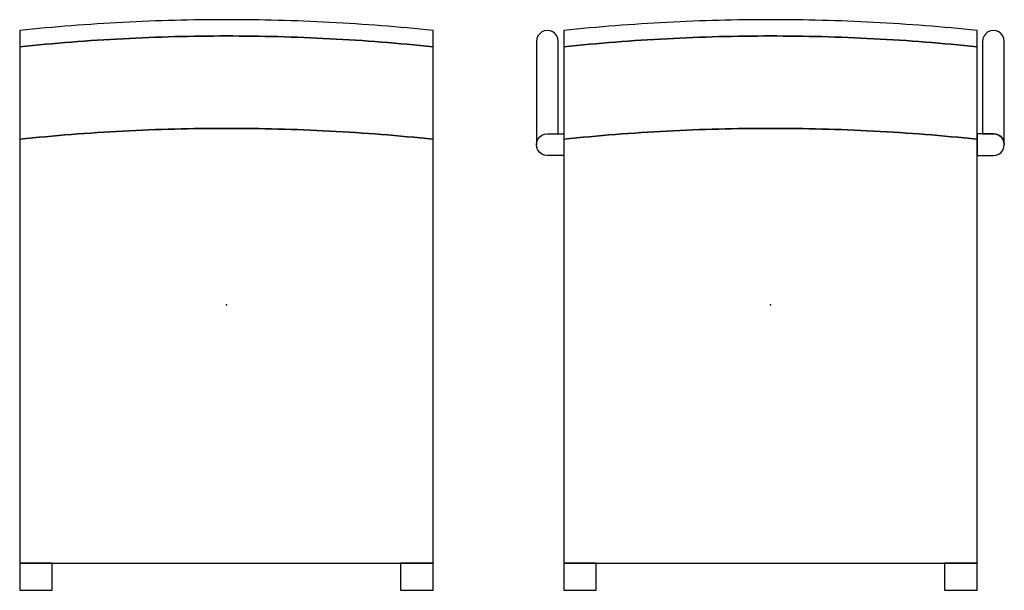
# Model space of a CAD drawing. Header units: metres. Extents: x -0.453 to 0.452, y -0.262 to 0.263.
import ezdxf

# ---------------------------------------------------------------- set-up
doc = ezdxf.new("R2010")
doc.units = ezdxf.units.M
doc.header["$MEASUREMENT"] = 0
doc.layers.get('0').update_dxf_attribs({"true_color": 0x000000})

# ---------------------------------------------------------------- blocks, each defined once
blk = doc.blocks.new('36ef839e-d3a9-4ad6-b3c7-e1e2e569df7e')
for points in [[(-0.4525, 0.25253, 0), (-0.4525, 0.23753, 0), (-0.44656, 0.23815, 0), (-0.44063, 0.23874, 0), (-0.43469, 0.23932, 0), (-0.42875, 0.23987, 0), (-0.42281, 0.24041, 0), (-0.41688, 0.24093, 0), (-0.41094, 0.24142, 0), (-0.405, 0.2419, 0), (-0.39906, 0.24236, 0), (-0.39313, 0.2428, 0), (-0.38719, 0.24322, 0), (-0.38125, 0.24362, 0), (-0.37531, 0.244, 0), (-0.36938, 0.24436, 0), (-0.36344, 0.2447, 0), (-0.3575, 0.24502, 0), (-0.35156, 0.24532, 0), (-0.34563, 0.2456, 0), (-0.33969, 0.24587, 0), (-0.33375, 0.24611, 0), (-0.32781, 0.24633, 0), (-0.32188, 0.24654, 0), (-0.31594, 0.24672, 0), (-0.31, 0.24689, 0), (-0.30406, 0.24704, 0), (-0.29813, 0.24716, 0), (-0.29219, 0.24727, 0), (-0.28625, 0.24736, 0), (-0.28031, 0.24743, 0), (-0.27438, 0.24747, 0), (-0.26844, 0.2475, 0), (-0.2625, 0.24751, 0), (-0.25656, 0.2475, 0), (-0.25063, 0.24747, 0), (-0.24469, 0.24743, 0), (-0.23875, 0.24736, 0), (-0.23281, 0.24727, 0), (-0.22688, 0.24716, 0), (-0.22094, 0.24704, 0), (-0.215, 0.24689, 0), (-0.20906, 0.24672, 0), (-0.20313, 0.24654, 0), (-0.19719, 0.24633, 0), (-0.19125, 0.24611, 0), (-0.18531, 0.24587, 0), (-0.17938, 0.2456, 0), (-0.17344, 0.24532, 0), (-0.1675, 0.24502, 0), (-0.16156, 0.2447, 0), (-0.15563, 0.24436, 0), (-0.14969, 0.244, 0), (-0.14375, 0.24362, 0), (-0.13781, 0.24322, 0), (-0.13188, 0.2428, 0), (-0.12594, 0.24236, 0), (-0.12, 0.2419, 0), (-0.11406, 0.24142, 0), (-0.10813, 0.24093, 0), (-0.10219, 0.24041, 0), (-0.09625, 0.23987, 0), (-0.09031, 0.23932, 0), (-0.08438, 0.23874, 0), (-0.07844, 0.23815, 0), (-0.0725, 0.23753, 0), (-0.0725, 0.25253, 0), (-0.07844, 0.25315, 0), (-0.08438, 0.25374, 0), (-0.09031, 0.25432, 0), (-0.09625, 0.25487, 0), (-0.10219, 0.25541, 0), (-0.10813, 0.25593, 0), (-0.11406, 0.25642, 0), (-0.12, 0.2569, 0), (-0.12594, 0.25736, 0), (-0.13188, 0.2578, 0), (-0.13781, 0.25822, 0), (-0.14375, 0.25862, 0), (-0.14969, 0.259, 0), (-0.15563, 0.25936, 0), (-0.16156, 0.2597, 0), (-0.1675, 0.26002, 0), (-0.17344, 0.26032, 0), (-0.17938, 0.2606, 0), (-0.18531, 0.26087, 0), (-0.19125, 0.26111, 0), (-0.19719, 0.26133, 0), (-0.20313, 0.26154, 0), (-0.20906, 0.26172, 0), (-0.215, 0.26189, 0), (-0.22094, 0.26204, 0), (-0.22688, 0.26216, 0), (-0.23281, 0.26227, 0), (-0.23875, 0.26236, 0), (-0.24469, 0.26243, 0), (-0.25063, 0.26247, 0), (-0.25656, 0.2625, 0), (-0.2625, 0.26251, 0), (-0.26844, 0.2625, 0), (-0.27438, 0.26247, 0), (-0.28031, 0.26243, 0), (-0.28625, 0.26236, 0), (-0.29219, 0.26227, 0), (-0.29813, 0.26216, 0), (-0.30406, 0.26204, 0), (-0.31, 0.26189, 0), (-0.31594, 0.26172, 0), (-0.32188, 0.26154, 0), (-0.32781, 0.26133, 0), (-0.33375, 0.26111, 0), (-0.33969, 0.26087, 0), (-0.34563, 0.2606, 0), (-0.35156, 0.26032, 0), (-0.3575, 0.26002, 0), (-0.36344, 0.2597, 0), (-0.36938, 0.25936, 0), (-0.37531, 0.259, 0), (-0.38125, 0.25862, 0), (-0.38719, 0.25822, 0), (-0.39313, 0.2578, 0), (-0.39906, 0.25736, 0), (-0.405, 0.2569, 0), (-0.41094, 0.25642, 0), (-0.41688, 0.25593, 0), (-0.42281, 0.25541, 0), (-0.42875, 0.25487, 0), (-0.43469, 0.25432, 0), (-0.44063, 0.25374, 0), (-0.44656, 0.25315, 0), (-0.4525, 0.25253, 0)], [(-0.4525, 0.15253, 0), (-0.44656, 0.15315, 0), (-0.44063, 0.15374, 0), (-0.43469, 0.15432, 0), (-0.42875, 0.15487, 0), (-0.42281, 0.15541, 0), (-0.41688, 0.15593, 0), (-0.41094, 0.15642, 0), (-0.405, 0.1569, 0), (-0.39906, 0.15736, 0), (-0.39313, 0.1578, 0), (-0.38719, 0.15822, 0), (-0.38125, 0.15862, 0), (-0.37531, 0.159, 0), (-0.36938, 0.15936, 0), (-0.36344, 0.1597, 0), (-0.3575, 0.16002, 0), (-0.35156, 0.16032, 0), (-0.34563, 0.1606, 0), (-0.33969, 0.16087, 0), (-0.33375, 0.16111, 0), (-0.32781, 0.16133, 0), (-0.32188, 0.16154, 0), (-0.31594, 0.16172, 0), (-0.31, 0.16189, 0), (-0.30406, 0.16204, 0), (-0.29813, 0.16216, 0), (-0.29219, 0.16227, 0), (-0.28625, 0.16236, 0), (-0.28031, 0.16243, 0), (-0.27438, 0.16247, 0), (-0.26844, 0.1625, 0), (-0.2625, 0.16251, 0), (-0.25656, 0.1625, 0), (-0.25063, 0.16247, 0), (-0.24469, 0.16243, 0), (-0.23875, 0.16236, 0), (-0.23281, 0.16227, 0), (-0.22688, 0.16216, 0), (-0.22094, 0.16204, 0), (-0.215, 0.16189, 0), (-0.20906, 0.16172, 0), (-0.20313, 0.16154, 0), (-0.19719, 0.16133, 0), (-0.19125, 0.16111, 0), (-0.18531, 0.16087, 0), (-0.17938, 0.1606, 0), (-0.17344, 0.16032, 0), (-0.1675, 0.16002, 0), (-0.16156, 0.1597, 0), (-0.15563, 0.15936, 0), (-0.14969, 0.159, 0), (-0.14375, 0.15862, 0), (-0.13781, 0.15822, 0), (-0.13188, 0.1578, 0), (-0.12594, 0.15736, 0), (-0.12, 0.1569, 0), (-0.11406, 0.15642, 0), (-0.10813, 0.15593, 0), (-0.10219, 0.15541, 0), (-0.09625, 0.15487, 0), (-0.09031, 0.15432, 0), (-0.08438, 0.15374, 0), (-0.07844, 0.15315, 0), (-0.0725, 0.15253, 0), (-0.0725, 0.23753, 0), (-0.07844, 0.23815, 0), (-0.08438, 0.23874, 0), (-0.09031, 0.23932, 0), (-0.09625, 0.23987, 0), (-0.10219, 0.24041, 0), (-0.10813, 0.24093, 0), (-0.11406, 0.24142, 0), (-0.12, 0.2419, 0), (-0.12594, 0.24236, 0), (-0.13188, 0.2428, 0), (-0.13781, 0.24322, 0), (-0.14375, 0.24362, 0), (-0.14969, 0.244, 0), (-0.15563, 0.24436, 0), (-0.16156, 0.2447, 0), (-0.1675, 0.24502, 0), (-0.17344, 0.24532, 0), (-0.17938, 0.2456, 0), (-0.18531, 0.24587, 0), (-0.19125, 0.24611, 0), (-0.19719, 0.24633, 0), (-0.20313, 0.24654, 0), (-0.20906, 0.24672, 0), (-0.215, 0.24689, 0), (-0.22094, 0.24704, 0), (-0.22688, 0.24716, 0), (-0.23281, 0.24727, 0), (-0.23875, 0.24736, 0), (-0.24469, 0.24743, 0), (-0.25063, 0.24747, 0), (-0.25656, 0.2475, 0), (-0.2625, 0.24751, 0), (-0.26844, 0.2475, 0), (-0.27438, 0.24747, 0), (-0.28031, 0.24743, 0), (-0.28625, 0.24736, 0), (-0.29219, 0.24727, 0), (-0.29813, 0.24716, 0), (-0.30406, 0.24704, 0), (-0.31, 0.24689, 0), (-0.31594, 0.24672, 0), (-0.32188, 0.24654, 0), (-0.32781, 0.24633, 0), (-0.33375, 0.24611, 0), (-0.33969, 0.24587, 0), (-0.34563, 0.2456, 0), (-0.35156, 0.24532, 0), (-0.3575, 0.24502, 0), (-0.36344, 0.2447, 0), (-0.36938, 0.24436, 0), (-0.37531, 0.244, 0), (-0.38125, 0.24362, 0), (-0.38719, 0.24322, 0), (-0.39313, 0.2428, 0), (-0.39906, 0.24236, 0), (-0.405, 0.2419, 0), (-0.41094, 0.24142, 0), (-0.41688, 0.24093, 0), (-0.42281, 0.24041, 0), (-0.42875, 0.23987, 0), (-0.43469, 0.23932, 0), (-0.44063, 0.23874, 0), (-0.44656, 0.23815, 0), (-0.4525, 0.23753, 0), (-0.4525, 0.15253, 0)], [(-0.4525, 0.15253, 0), (-0.4525, -0.23747, 0), (-0.0725, -0.23747, 0), (-0.0725, 0.15253, 0), (-0.07844, 0.15315, 0), (-0.08438, 0.15374, 0), (-0.09031, 0.15432, 0), (-0.09625, 0.15487, 0), (-0.10219, 0.15541, 0), (-0.10813, 0.15593, 0), (-0.11406, 0.15642, 0), (-0.12, 0.1569, 0), (-0.12594, 0.15736, 0), (-0.13188, 0.1578, 0), (-0.13781, 0.15822, 0), (-0.14375, 0.15862, 0), (-0.14969, 0.159, 0), (-0.15563, 0.15936, 0), (-0.16156, 0.1597, 0), (-0.1675, 0.16002, 0), (-0.17344, 0.16032, 0), (-0.17938, 0.1606, 0), (-0.18531, 0.16087, 0), (-0.19125, 0.16111, 0), (-0.19719, 0.16133, 0), (-0.20313, 0.16154, 0), (-0.20906, 0.16172, 0), (-0.215, 0.16189, 0), (-0.22094, 0.16204, 0), (-0.22688, 0.16216, 0), (-0.23281, 0.16227, 0), (-0.23875, 0.16236, 0), (-0.24469, 0.16243, 0), (-0.25063, 0.16247, 0), (-0.25656, 0.1625, 0), (-0.2625, 0.16251, 0), (-0.26844, 0.1625, 0), (-0.27438, 0.16247, 0), (-0.28031, 0.16243, 0), (-0.28625, 0.16236, 0), (-0.29219, 0.16227, 0), (-0.29813, 0.16216, 0), (-0.30406, 0.16204, 0), (-0.31, 0.16189, 0), (-0.31594, 0.16172, 0), (-0.32188, 0.16154, 0), (-0.32781, 0.16133, 0), (-0.33375, 0.16111, 0), (-0.33969, 0.16087, 0), (-0.34563, 0.1606, 0), (-0.35156, 0.16032, 0), (-0.3575, 0.16002, 0), (-0.36344, 0.1597, 0), (-0.36938, 0.15936, 0), (-0.37531, 0.159, 0), (-0.38125, 0.15862, 0), (-0.38719, 0.15822, 0), (-0.39313, 0.1578, 0), (-0.39906, 0.15736, 0), (-0.405, 0.1569, 0), (-0.41094, 0.15642, 0), (-0.41688, 0.15593, 0), (-0.42281, 0.15541, 0), (-0.42875, 0.15487, 0), (-0.43469, 0.15432, 0), (-0.44063, 0.15374, 0), (-0.44656, 0.15315, 0), (-0.4525, 0.15253, 0)], [(-0.4525, -0.26247, 0), (-0.4225, -0.26247, 0), (-0.4225, -0.23747, 0), (-0.4525, -0.23747, 0), (-0.4525, -0.26247, 0)], [(-0.1025, -0.23747, 0), (-0.1025, -0.26247, 0), (-0.0725, -0.26247, 0), (-0.0725, -0.23747, 0), (-0.1025, -0.23747, 0)]]:
    blk.add_polyline3d(points)
blk.add_point((-0.2625, 0.00003))
blk.add_point((-0.2625, 0.00003))
blk = doc.blocks.new('dadceba9-bfcb-4711-99b7-eb89dd27e8d3')
for points in [[(0.0475, 0.25253, 0), (0.0475, 0.23753, 0), (0.05344, 0.23815, 0), (0.05937, 0.23874, 0), (0.06531, 0.23932, 0), (0.07125, 0.23987, 0), (0.07719, 0.24041, 0), (0.08312, 0.24093, 0), (0.08906, 0.24142, 0), (0.095, 0.2419, 0), (0.10094, 0.24236, 0), (0.10687, 0.2428, 0), (0.11281, 0.24322, 0), (0.11875, 0.24362, 0), (0.12469, 0.244, 0), (0.13062, 0.24436, 0), (0.13656, 0.2447, 0), (0.1425, 0.24502, 0), (0.14844, 0.24532, 0), (0.15437, 0.2456, 0), (0.16031, 0.24587, 0), (0.16625, 0.24611, 0), (0.17219, 0.24633, 0), (0.17812, 0.24654, 0), (0.18406, 0.24672, 0), (0.19, 0.24689, 0), (0.19594, 0.24704, 0), (0.20187, 0.24716, 0), (0.20781, 0.24727, 0), (0.21375, 0.24736, 0), (0.21969, 0.24743, 0), (0.22562, 0.24747, 0), (0.23156, 0.2475, 0), (0.2375, 0.24751, 0), (0.24344, 0.2475, 0), (0.24937, 0.24747, 0), (0.25531, 0.24743, 0), (0.26125, 0.24736, 0), (0.26719, 0.24727, 0), (0.27312, 0.24716, 0), (0.27906, 0.24704, 0), (0.285, 0.24689, 0), (0.29094, 0.24672, 0), (0.29687, 0.24654, 0), (0.30281, 0.24633, 0), (0.30875, 0.24611, 0), (0.31469, 0.24587, 0), (0.32062, 0.2456, 0), (0.32656, 0.24532, 0), (0.3325, 0.24502, 0), (0.33844, 0.2447, 0), (0.34437, 0.24436, 0), (0.35031, 0.244, 0), (0.35625, 0.24362, 0), (0.36219, 0.24322, 0), (0.36812, 0.2428, 0), (0.37406, 0.24236, 0), (0.38, 0.2419, 0), (0.38594, 0.24142, 0), (0.39187, 0.24093, 0), (0.39781, 0.24041, 0), (0.40375, 0.23987, 0), (0.40969, 0.23932, 0), (0.41562, 0.23874, 0), (0.42156, 0.23815, 0), (0.4275, 0.23753, 0), (0.4275, 0.25253, 0), (0.42156, 0.25315, 0), (0.41562, 0.25374, 0), (0.40969, 0.25432, 0), (0.40375, 0.25487, 0), (0.39781, 0.25541, 0), (0.39187, 0.25593, 0), (0.38594, 0.25642, 0), (0.38, 0.2569, 0), (0.37406, 0.25736, 0), (0.36812, 0.2578, 0), (0.36219, 0.25822, 0), (0.35625, 0.25862, 0), (0.35031, 0.259, 0), (0.34437, 0.25936, 0), (0.33844, 0.2597, 0), (0.3325, 0.26002, 0), (0.32656, 0.26032, 0), (0.32062, 0.2606, 0), (0.31469, 0.26087, 0), (0.30875, 0.26111, 0), (0.30281, 0.26133, 0), (0.29687, 0.26154, 0), (0.29094, 0.26172, 0), (0.285, 0.26189, 0), (0.27906, 0.26204, 0), (0.27312, 0.26216, 0), (0.26719, 0.26227, 0), (0.26125, 0.26236, 0), (0.25531, 0.26243, 0), (0.24937, 0.26247, 0), (0.24344, 0.2625, 0), (0.2375, 0.26251, 0), (0.23156, 0.2625, 0), (0.22562, 0.26247, 0), (0.21969, 0.26243, 0), (0.21375, 0.26236, 0), (0.20781, 0.26227, 0), (0.20187, 0.26216, 0), (0.19594, 0.26204, 0), (0.19, 0.26189, 0), (0.18406, 0.26172, 0), (0.17812, 0.26154, 0), (0.17219, 0.26133, 0), (0.16625, 0.26111, 0), (0.16031, 0.26087, 0), (0.15437, 0.2606, 0), (0.14844, 0.26032, 0), (0.1425, 0.26002, 0), (0.13656, 0.2597, 0), (0.13062, 0.25936, 0), (0.12469, 0.259, 0), (0.11875, 0.25862, 0), (0.11281, 0.25822, 0), (0.10687, 0.2578, 0), (0.10094, 0.25736, 0), (0.095, 0.2569, 0), (0.08906, 0.25642, 0), (0.08312, 0.25593, 0), (0.07719, 0.25541, 0), (0.07125, 0.25487, 0), (0.06531, 0.25432, 0), (0.05937, 0.25374, 0), (0.05344, 0.25315, 0), (0.0475, 0.25253, 0)], [(0.0425, 0.24253, 0), (0.04216, 0.24512, 0), (0.04116, 0.24753, 0), (0.03957, 0.24961, 0), (0.0375, 0.25119, 0), (0.03509, 0.25219, 0), (0.0325, 0.25253, 0), (0.02991, 0.25219, 0), (0.0275, 0.25119, 0), (0.02543, 0.24961, 0), (0.02384, 0.24753, 0), (0.02284, 0.24512, 0), (0.0225, 0.24253, 0), (0.0225, 0.14753, 0), (0.02284, 0.15012, 0), (0.02384, 0.15253, 0), (0.02543, 0.15461, 0), (0.0275, 0.15619, 0), (0.02991, 0.15719, 0), (0.0325, 0.15753, 0), (0.0425, 0.15753, 0), (0.0425, 0.24253, 0)], [(0.0475, 0.15253, 0), (0.05344, 0.15315, 0), (0.05937, 0.15374, 0), (0.06531, 0.15432, 0), (0.07125, 0.15487, 0), (0.07719, 0.15541, 0), (0.08312, 0.15593, 0), (0.08906, 0.15642, 0), (0.095, 0.1569, 0), (0.10094, 0.15736, 0), (0.10687, 0.1578, 0), (0.11281, 0.15822, 0), (0.11875, 0.15862, 0), (0.12469, 0.159, 0), (0.13062, 0.15936, 0), (0.13656, 0.1597, 0), (0.1425, 0.16002, 0), (0.14844, 0.16032, 0), (0.15437, 0.1606, 0), (0.16031, 0.16087, 0), (0.16625, 0.16111, 0), (0.17219, 0.16133, 0), (0.17812, 0.16154, 0), (0.18406, 0.16172, 0), (0.19, 0.16189, 0), (0.19594, 0.16204, 0), (0.20187, 0.16216, 0), (0.20781, 0.16227, 0), (0.21375, 0.16236, 0), (0.21969, 0.16243, 0), (0.22562, 0.16247, 0), (0.23156, 0.1625, 0), (0.2375, 0.16251, 0), (0.24344, 0.1625, 0), (0.24937, 0.16247, 0), (0.25531, 0.16243, 0), (0.26125, 0.16236, 0), (0.26719, 0.16227, 0), (0.27312, 0.16216, 0), (0.27906, 0.16204, 0), (0.285, 0.16189, 0), (0.29094, 0.16172, 0), (0.29687, 0.16154, 0), (0.30281, 0.16133, 0), (0.30875, 0.16111, 0), (0.31469, 0.16087, 0), (0.32062, 0.1606, 0), (0.32656, 0.16032, 0), (0.3325, 0.16002, 0), (0.33844, 0.1597, 0), (0.34437, 0.15936, 0), (0.35031, 0.159, 0), (0.35625, 0.15862, 0), (0.36219, 0.15822, 0), (0.36812, 0.1578, 0), (0.37406, 0.15736, 0), (0.38, 0.1569, 0), (0.38594, 0.15642, 0), (0.39187, 0.15593, 0), (0.39781, 0.15541, 0), (0.40375, 0.15487, 0), (0.40969, 0.15432, 0), (0.41562, 0.15374, 0), (0.42156, 0.15315, 0), (0.4275, 0.15253, 0), (0.4275, 0.23753, 0), (0.42156, 0.23815, 0), (0.41562, 0.23874, 0), (0.40969, 0.23932, 0), (0.40375, 0.23987, 0), (0.39781, 0.24041, 0), (0.39187, 0.24093, 0), (0.38594, 0.24142, 0), (0.38, 0.2419, 0), (0.37406, 0.24236, 0), (0.36812, 0.2428, 0), (0.36219, 0.24322, 0), (0.35625, 0.24362, 0), (0.35031, 0.244, 0), (0.34437, 0.24436, 0), (0.33844, 0.2447, 0), (0.3325, 0.24502, 0), (0.32656, 0.24532, 0), (0.32062, 0.2456, 0), (0.31469, 0.24587, 0), (0.30875, 0.24611, 0), (0.30281, 0.24633, 0), (0.29687, 0.24654, 0), (0.29094, 0.24672, 0), (0.285, 0.24689, 0), (0.27906, 0.24704, 0), (0.27312, 0.24716, 0), (0.26719, 0.24727, 0), (0.26125, 0.24736, 0), (0.25531, 0.24743, 0), (0.24937, 0.24747, 0), (0.24344, 0.2475, 0), (0.2375, 0.24751, 0), (0.23156, 0.2475, 0), (0.22562, 0.24747, 0), (0.21969, 0.24743, 0), (0.21375, 0.24736, 0), (0.20781, 0.24727, 0), (0.20187, 0.24716, 0), (0.19594, 0.24704, 0), (0.19, 0.24689, 0), (0.18406, 0.24672, 0), (0.17812, 0.24654, 0), (0.17219, 0.24633, 0), (0.16625, 0.24611, 0), (0.16031, 0.24587, 0), (0.15437, 0.2456, 0), (0.14844, 0.24532, 0), (0.1425, 0.24502, 0), (0.13656, 0.2447, 0), (0.13062, 0.24436, 0), (0.12469, 0.244, 0), (0.11875, 0.24362, 0), (0.11281, 0.24322, 0), (0.10687, 0.2428, 0), (0.10094, 0.24236, 0), (0.095, 0.2419, 0), (0.08906, 0.24142, 0), (0.08312, 0.24093, 0), (0.07719, 0.24041, 0), (0.07125, 0.23987, 0), (0.06531, 0.23932, 0), (0.05937, 0.23874, 0), (0.05344, 0.23815, 0), (0.0475, 0.23753, 0), (0.0475, 0.15253, 0)], [(0.4425, 0.15753, 0), (0.44509, 0.15719, 0), (0.4475, 0.15619, 0), (0.44957, 0.15461, 0), (0.45116, 0.15253, 0), (0.45216, 0.15012, 0), (0.4525, 0.14753, 0), (0.4525, 0.24253, 0), (0.45216, 0.24512, 0), (0.45116, 0.24753, 0), (0.44957, 0.24961, 0), (0.4475, 0.25119, 0), (0.44509, 0.25219, 0), (0.4425, 0.25253, 0), (0.43991, 0.25219, 0), (0.4375, 0.25119, 0), (0.43543, 0.24961, 0), (0.43384, 0.24753, 0), (0.43284, 0.24512, 0), (0.4325, 0.24253, 0), (0.4325, 0.15753, 0), (0.4425, 0.15753, 0)], [(0.0325, 0.15753, 0), (0.0475, 0.15753, 0), (0.0475, 0.13753, 0), (0.0325, 0.13753, 0), (0.02991, 0.13787, 0), (0.0275, 0.13887, 0), (0.02543, 0.14046, 0), (0.02384, 0.14253, 0), (0.02284, 0.14495, 0), (0.0225, 0.14753, 0), (0.02284, 0.15012, 0), (0.02384, 0.15253, 0), (0.02543, 0.15461, 0), (0.0275, 0.15619, 0), (0.02991, 0.15719, 0), (0.0325, 0.15753, 0)], [(0.0475, 0.15253, 0), (0.0475, -0.23747, 0), (0.4275, -0.23747, 0), (0.4275, 0.15253, 0), (0.42156, 0.15315, 0), (0.41562, 0.15374, 0), (0.40969, 0.15432, 0), (0.40375, 0.15487, 0), (0.39781, 0.15541, 0), (0.39187, 0.15593, 0), (0.38594, 0.15642, 0), (0.38, 0.1569, 0), (0.37406, 0.15736, 0), (0.36812, 0.1578, 0), (0.36219, 0.15822, 0), (0.35625, 0.15862, 0), (0.35031, 0.159, 0), (0.34437, 0.15936, 0), (0.33844, 0.1597, 0), (0.3325, 0.16002, 0), (0.32656, 0.16032, 0), (0.32062, 0.1606, 0), (0.31469, 0.16087, 0), (0.30875, 0.16111, 0), (0.30281, 0.16133, 0), (0.29687, 0.16154, 0), (0.29094, 0.16172, 0), (0.285, 0.16189, 0), (0.27906, 0.16204, 0), (0.27312, 0.16216, 0), (0.26719, 0.16227, 0), (0.26125, 0.16236, 0), (0.25531, 0.16243, 0), (0.24937, 0.16247, 0), (0.24344, 0.1625, 0), (0.2375, 0.16251, 0), (0.23156, 0.1625, 0), (0.22562, 0.16247, 0), (0.21969, 0.16243, 0), (0.21375, 0.16236, 0), (0.20781, 0.16227, 0), (0.20187, 0.16216, 0), (0.19594, 0.16204, 0), (0.19, 0.16189, 0), (0.18406, 0.16172, 0), (0.17812, 0.16154, 0), (0.17219, 0.16133, 0), (0.16625, 0.16111, 0), (0.16031, 0.16087, 0), (0.15437, 0.1606, 0), (0.14844, 0.16032, 0), (0.1425, 0.16002, 0), (0.13656, 0.1597, 0), (0.13062, 0.15936, 0), (0.12469, 0.159, 0), (0.11875, 0.15862, 0), (0.11281, 0.15822, 0), (0.10687, 0.1578, 0), (0.10094, 0.15736, 0), (0.095, 0.1569, 0), (0.08906, 0.15642, 0), (0.08312, 0.15593, 0), (0.07719, 0.15541, 0), (0.07125, 0.15487, 0), (0.06531, 0.15432, 0), (0.05937, 0.15374, 0), (0.05344, 0.15315, 0), (0.0475, 0.15253, 0)], [(0.4425, 0.15753, 0), (0.4275, 0.15753, 0), (0.4275, 0.13753, 0), (0.4425, 0.13753, 0), (0.44509, 0.13787, 0), (0.4475, 0.13887, 0), (0.44957, 0.14046, 0), (0.45116, 0.14253, 0), (0.45216, 0.14495, 0), (0.4525, 0.14753, 0), (0.45216, 0.15012, 0), (0.45116, 0.15253, 0), (0.44957, 0.15461, 0), (0.4475, 0.15619, 0), (0.44509, 0.15719, 0), (0.4425, 0.15753, 0)], [(0.0475, -0.26247, 0), (0.0775, -0.26247, 0), (0.0775, -0.23747, 0), (0.0475, -0.23747, 0), (0.0475, -0.26247, 0)], [(0.3975, -0.23747, 0), (0.3975, -0.26247, 0), (0.4275, -0.26247, 0), (0.4275, -0.23747, 0), (0.3975, -0.23747, 0)]]:
    blk.add_polyline3d(points)
blk.add_point((0.2375, 0.00003))
blk.add_point((0.2375, 0.00003))

msp = doc.modelspace()

# ---------------------------------------------------------------- block references
for name in ['36ef839e-d3a9-4ad6-b3c7-e1e2e569df7e', 'dadceba9-bfcb-4711-99b7-eb89dd27e8d3']:
    msp.add_blockref(name, (0, 0))

doc.saveas('drawing.dxf')
